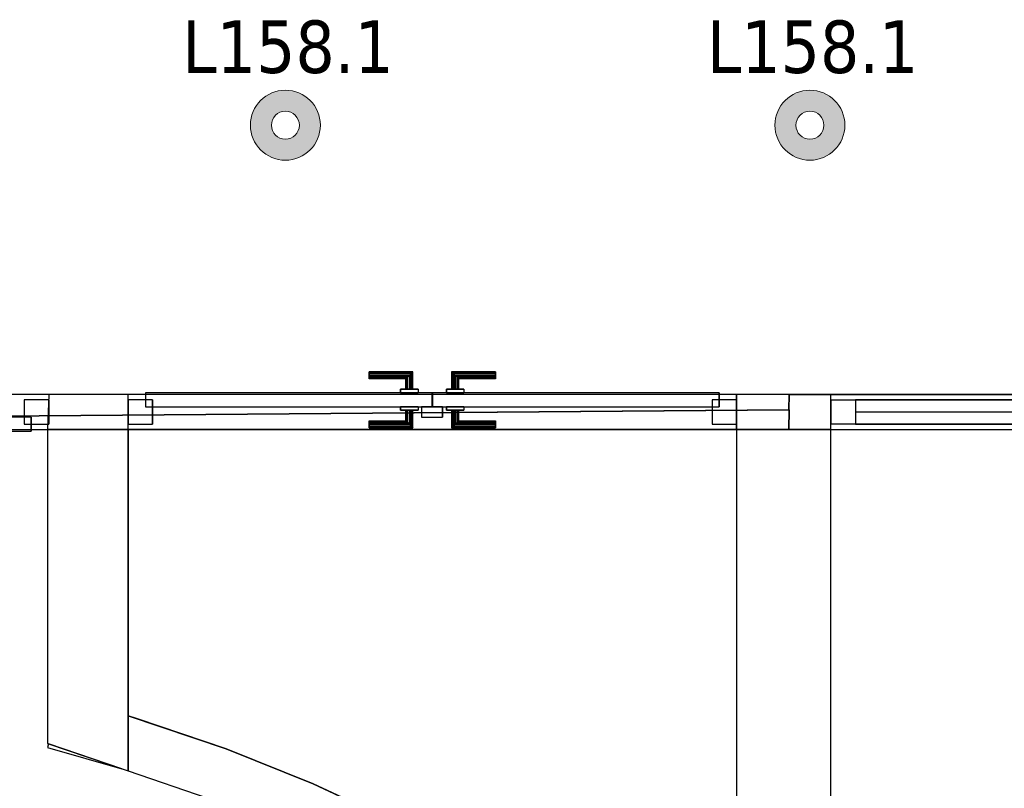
# Model space of a CAD drawing. Header units: metres. Extents: x 391.1 to 427.5, y 12.7 to 28.4.
# Tile 64 of 151: x 407.4 to 410.2, y 23.1 to 25.3. Entities that reach past the tile are written whole.
import ezdxf

# ---------------------------------------------------------------- set-up
doc = ezdxf.new("R2010")
doc.units = ezdxf.units.M
doc.layers.add('01_CARPINTERIA', color=5, linetype='Continuous', lineweight=25, true_color=0x0000ff)
doc.layers.add('01_SUELOS', color=7, linetype='Continuous', lineweight=25, true_color=0x007f00)
for name, color, linetype, lineweight in [('A-DETL-GENF-OTLN', 7, 'Continuous', 18), ('A-GENM-____-OTLN', 7, 'Continuous', 18), ('A-WALL-____-MCUT', 7, 'Continuous', 25), ('A-WALL-____-OTLN', 7, 'Continuous', 25), ('E-LITE-EQPM-IDEN', 7, 'Continuous', 30)]:
    doc.layers.add(name, color=color, linetype=linetype, lineweight=lineweight)
doc.styles.add('Tahoma_4', font='tahoma.ttf', dxfattribs={"height": 0.15})

# ---------------------------------------------------------------- blocks, each defined once
blk = doc.blocks.new('Family - LONDR55-XX_ZZ-ARQ-CAA-M3D-Londres55-154640-04_ENLLUMENAT_P1')
at = {"layer": '01_CARPINTERIA', "color": 161, "true_color": 0xaaaaff}
for p, q in [((0.6885, 0.1487), (0.6885, 0.15)), ((0.6885, 0.15), (0.6885, 0.1487)), ((0.8138, 0.15), (0.6885, 0.15)), ((0.6885, 0.145), (0.6885, 0.1487)), ((0.6885, 0.1487), (0.6885, 0.145)), ((0.8125, 0.1487), (0.6885, 0.1487)), ((0.8125, 0.1487), (0.6885, 0.1487)), ((0.6885, 0.14), (0.6885, 0.145)), ((0.6885, 0.145), (0.6885, 0.14)), ((0.8088, 0.145), (0.6885, 0.145)), ((0.8088, 0.145), (0.6885, 0.145)), ((0.8088, 0.145), (0.8038, 0.14)), ((0.8038, 0.14), (0.8088, 0.145)), ((0.8125, 0.1487), (0.8088, 0.145)), ((0.8088, 0.145), (0.8125, 0.1487)), ((0.8088, 0.1), (0.8088, 0.145)), ((0.8088, 0.1), (0.8088, 0.145)), ((0.8138, 0.15), (0.8125, 0.1487)), ((0.8125, 0.1487), (0.8138, 0.15)), ((0.8125, 0.1), (0.8125, 0.1487)), ((0.8125, 0.1), (0.8125, 0.1487)), ((0.8138, 0.1), (0.8138, 0.15)), ((0.9264, 0.1487), (0.9251, 0.15)), ((0.9251, 0.15), (0.9251, 0.1)), ((0.9251, 0.15), (0.9264, 0.1487)), ((1.0503, 0.15), (0.9251, 0.15)), ((0.9301, 0.145), (0.9264, 0.1487)), ((0.9264, 0.1487), (0.9264, 0.1)), ((0.9264, 0.1487), (0.9264, 0.1)), ((0.9264, 0.1487), (0.9301, 0.145)), ((1.0503, 0.1487), (0.9264, 0.1487)), ((1.0503, 0.1487), (0.9264, 0.1487)), ((0.9351, 0.14), (0.9301, 0.145)), ((0.9301, 0.145), (0.9301, 0.1)), ((0.9301, 0.145), (0.9301, 0.1)), ((0.9301, 0.145), (0.9351, 0.14)), ((1.0503, 0.145), (0.9301, 0.145)), ((1.0503, 0.145), (0.9301, 0.145)), ((1.0503, 0.1487), (1.0503, 0.15)), ((1.0503, 0.15), (1.0503, 0.1487)), ((1.0503, 0.145), (1.0503, 0.1487)), ((1.0503, 0.1487), (1.0503, 0.145)), ((1.0503, 0.145), (1.0503, 0.14)), ((1.0503, 0.14), (1.0503, 0.145)), ((0.6885, 0.135), (0.6885, 0.14)), ((0.6885, 0.14), (0.6885, 0.135)), ((0.6885, 0.14), (0.8038, 0.14)), ((0.8038, 0.14), (0.6885, 0.14)), ((0.6885, 0.135), (0.6885, 0.1313)), ((0.6885, 0.1313), (0.6885, 0.135)), ((0.7988, 0.135), (0.6885, 0.135)), ((0.7988, 0.135), (0.6885, 0.135)), ((0.6885, 0.1313), (0.6885, 0.13)), ((0.6885, 0.13), (0.6885, 0.1313)), ((0.7951, 0.1313), (0.6885, 0.1313)), ((0.7951, 0.1313), (0.6885, 0.1313)), ((0.7937, 0.13), (0.6885, 0.13)), ((0.7937, 0.13), (0.7951, 0.1313)), ((0.7951, 0.1313), (0.7937, 0.13)), ((0.7937, 0.1), (0.7937, 0.13)), ((0.7951, 0.1313), (0.7988, 0.135)), ((0.7988, 0.135), (0.7951, 0.1313)), ((0.7951, 0.1), (0.7951, 0.1313)), ((0.7951, 0.1), (0.7951, 0.1313)), ((0.7988, 0.135), (0.8038, 0.14)), ((0.8038, 0.14), (0.7988, 0.135)), ((0.7988, 0.1), (0.7988, 0.135)), ((0.7988, 0.1), (0.7988, 0.135)), ((0.8038, 0.14), (0.8038, 0.1)), ((0.8038, 0.1), (0.8038, 0.14)), ((0.9351, 0.1), (0.9351, 0.14)), ((0.9351, 0.14), (0.9351, 0.1)), ((0.9351, 0.14), (0.9401, 0.135)), ((0.9401, 0.135), (0.9351, 0.14)), ((0.9351, 0.14), (1.0503, 0.14)), ((1.0503, 0.14), (0.9351, 0.14)), ((0.9401, 0.135), (0.9401, 0.1)), ((0.9401, 0.135), (0.9438, 0.1313)), ((0.9438, 0.1313), (0.9401, 0.135)), ((0.9401, 0.135), (0.9401, 0.1)), ((1.0503, 0.135), (0.9401, 0.135)), ((1.0503, 0.135), (0.9401, 0.135)), ((0.9438, 0.1313), (0.9438, 0.1)), ((0.9438, 0.1313), (0.9451, 0.13)), ((0.9451, 0.13), (0.9438, 0.1313)), ((0.9438, 0.1313), (0.9438, 0.1)), ((1.0503, 0.1313), (0.9438, 0.1313)), ((1.0503, 0.1313), (0.9438, 0.1313)), ((0.9451, 0.13), (0.9451, 0.1)), ((1.0503, 0.13), (0.9451, 0.13)), ((1.0503, 0.14), (1.0503, 0.135)), ((1.0503, 0.135), (1.0503, 0.14)), ((1.0503, 0.135), (1.0503, 0.1313)), ((1.0503, 0.1313), (1.0503, 0.135)), ((1.0503, 0.1313), (1.0503, 0.13)), ((1.0503, 0.13), (1.0503, 0.1313)), ((0.8689, 0.09), (0.047, 0.09)), ((0.047, 0.09), (0.047, 0.05)), ((0.8689, 0.09), (0.047, 0.09)), ((0.047, 0.05), (0.047, 0.09)), ((0.8288, 0.1), (0.7787, 0.1)), ((0.7787, 0.1), (0.8288, 0.1)), ((0.7787, 0.09), (0.7787, 0.1)), ((0.7787, 0.09), (0.7787, 0.1)), ((0.8288, 0.09), (0.7787, 0.09)), ((0.7787, 0.09), (0.8288, 0.09)), ((0.7951, 0.1), (0.7937, 0.1)), ((0.7937, 0.1), (0.7951, 0.1)), ((0.7988, 0.1), (0.7951, 0.1)), ((0.7951, 0.1), (0.7988, 0.1)), ((0.8038, 0.1), (0.7988, 0.1)), ((0.7988, 0.1), (0.8038, 0.1)), ((0.8088, 0.1), (0.8038, 0.1)), ((0.8038, 0.1), (0.8088, 0.1)), ((0.8088, 0.1), (0.8125, 0.1)), ((0.8125, 0.1), (0.8088, 0.1)), ((0.8125, 0.1), (0.8138, 0.1)), ((0.8138, 0.1), (0.8125, 0.1)), ((0.8288, 0.09), (0.8288, 0.1)), ((0.8288, 0.1), (0.8288, 0.09)), ((0.8689, 0.05), (0.8689, 0.09)), ((0.8689, 0.05), (0.8689, 0.09)), ((1.2799, 0.09), (0.8699, 0.09)), ((0.8699, 0.09), (0.8699, 0.05)), ((1.2799, 0.09), (0.8699, 0.09)), ((0.8699, 0.05), (0.8699, 0.09)), ((0.9601, 0.1), (0.91, 0.1)), ((0.91, 0.1), (0.9601, 0.1)), ((0.91, 0.09), (0.91, 0.1)), ((0.91, 0.09), (0.91, 0.1)), ((0.9601, 0.09), (0.91, 0.09)), ((0.91, 0.09), (0.9601, 0.09)), ((0.9264, 0.1), (0.9251, 0.1)), ((0.9251, 0.1), (0.9264, 0.1)), ((0.9301, 0.1), (0.9264, 0.1)), ((0.9264, 0.1), (0.9301, 0.1)), ((0.9351, 0.1), (0.9301, 0.1)), ((0.9301, 0.1), (0.9351, 0.1)), ((0.9401, 0.1), (0.9351, 0.1)), ((0.9351, 0.1), (0.9401, 0.1)), ((0.9401, 0.1), (0.9438, 0.1)), ((0.9438, 0.1), (0.9401, 0.1)), ((0.9438, 0.1), (0.9451, 0.1)), ((0.9451, 0.1), (0.9438, 0.1)), ((0.9601, 0.09), (0.9601, 0.1)), ((0.9601, 0.1), (0.9601, 0.09)), ((1.2799, 0.05), (1.2799, 0.09)), ((1.2799, 0.05), (1.2799, 0.09)), ((0.0671, 0.07), (-0.0031, 0.07)), ((-0.0031, 0.07), (-0.0031, 0)), ((0.0671, 0.07), (-0.0031, 0.07)), ((-0.0031, 0), (-0.0031, 0.07)), ((0.0671, 0), (0.0671, 0.07)), ((0.0671, 0), (0.0671, 0.07)), ((1.33, 0.07), (1.2598, 0.07)), ((1.2598, 0.07), (1.2598, 0)), ((1.33, 0.07), (1.2598, 0.07)), ((1.2598, 0), (1.2598, 0.07)), ((1.33, 0), (1.33, 0.07)), ((1.33, 0), (1.33, 0.07)), ((0.047, 0.05), (0.8689, 0.05)), ((0.047, 0.05), (0.8689, 0.05)), ((0.7787, 0.05), (0.8288, 0.05)), ((0.8288, 0.05), (0.7787, 0.05)), ((0.7787, 0.04), (0.7787, 0.05)), ((0.7787, 0.04), (0.7787, 0.05)), ((0.7787, 0.04), (0.8288, 0.04)), ((0.8288, 0.04), (0.7787, 0.04)), ((0.7951, 0.04), (0.7937, 0.04)), ((0.7937, 0.04), (0.7951, 0.04)), ((0.7937, 0.01), (0.7937, 0.04)), ((0.7988, 0.04), (0.7951, 0.04)), ((0.7951, 0.04), (0.7988, 0.04)), ((0.7951, 0.0087), (0.7951, 0.04)), ((0.7951, 0.0087), (0.7951, 0.04)), ((0.7988, 0.04), (0.8038, 0.04)), ((0.8038, 0.04), (0.7988, 0.04)), ((0.7988, 0.005), (0.7988, 0.04)), ((0.7988, 0.005), (0.7988, 0.04)), ((0.8038, 0.04), (0.8088, 0.04)), ((0.8088, 0.04), (0.8038, 0.04)), ((0.8038, 0.04), (0.8038, 0)), ((0.8038, 0), (0.8038, 0.04)), ((0.8088, 0.04), (0.8125, 0.04)), ((0.8125, 0.04), (0.8088, 0.04)), ((0.8088, -0.005), (0.8088, 0.04)), ((0.8088, -0.005), (0.8088, 0.04)), ((0.8125, 0.04), (0.8138, 0.04)), ((0.8138, 0.04), (0.8125, 0.04)), ((0.8125, -0.0087), (0.8125, 0.04)), ((0.8125, -0.0087), (0.8125, 0.04)), ((0.8138, -0.01), (0.8138, 0.04)), ((0.8288, 0.04), (0.8288, 0.05)), ((0.8288, 0.05), (0.8288, 0.04)), ((0.9, 0.05), (0.8399, 0.05)), ((0.8399, 0.05), (0.8399, 0.02)), ((0.9, 0.05), (0.8399, 0.05)), ((0.8399, 0.02), (0.8399, 0.05)), ((0.8699, 0.05), (1.2799, 0.05)), ((0.8699, 0.05), (1.2799, 0.05)), ((0.9, 0.02), (0.9, 0.05)), ((0.9, 0.02), (0.9, 0.05)), ((0.91, 0.05), (0.9601, 0.05)), ((0.9601, 0.05), (0.91, 0.05)), ((0.91, 0.04), (0.91, 0.05)), ((0.91, 0.04), (0.91, 0.05)), ((0.91, 0.04), (0.9601, 0.04)), ((0.9601, 0.04), (0.91, 0.04)), ((0.9264, 0.04), (0.9251, 0.04)), ((0.9251, 0.04), (0.9264, 0.04)), ((0.9251, 0.04), (0.9251, -0.01)), ((0.9301, 0.04), (0.9264, 0.04)), ((0.9264, 0.04), (0.9301, 0.04)), ((0.9264, 0.04), (0.9264, -0.0087)), ((0.9264, 0.04), (0.9264, -0.0087)), ((0.9301, 0.04), (0.9351, 0.04)), ((0.9351, 0.04), (0.9301, 0.04)), ((0.9301, 0.04), (0.9301, -0.005)), ((0.9301, 0.04), (0.9301, -0.005)), ((0.9351, 0.04), (0.9401, 0.04)), ((0.9401, 0.04), (0.9351, 0.04)), ((0.9351, 0), (0.9351, 0.04)), ((0.9351, 0.04), (0.9351, 0)), ((0.9401, 0.04), (0.9438, 0.04)), ((0.9438, 0.04), (0.9401, 0.04)), ((0.9401, 0.04), (0.9401, 0.005)), ((0.9401, 0.04), (0.9401, 0.005)), ((0.9438, 0.04), (0.9451, 0.04)), ((0.9451, 0.04), (0.9438, 0.04)), ((0.9438, 0.04), (0.9438, 0.0087)), ((0.9438, 0.04), (0.9438, 0.0087)), ((0.9451, 0.04), (0.9451, 0.01)), ((0.9601, 0.04), (0.9601, 0.05)), ((0.9601, 0.05), (0.9601, 0.04)), ((-0.0031, 0), (0.0671, 0)), ((-0.0031, 0), (0.0671, 0)), ((0.6885, 0.0087), (0.6885, 0.01)), ((0.6885, 0.01), (0.6885, 0.0087)), ((0.6885, 0.01), (0.7937, 0.01)), ((0.6885, 0.005), (0.6885, 0.0087)), ((0.6885, 0.0087), (0.6885, 0.005)), ((0.6885, 0.0087), (0.7951, 0.0087)), ((0.6885, 0.0087), (0.7951, 0.0087)), ((0.6885, 0), (0.6885, 0.005)), ((0.6885, 0.005), (0.6885, 0)), ((0.6885, 0.005), (0.7988, 0.005)), ((0.6885, 0.005), (0.7988, 0.005)), ((0.6885, -0.005), (0.6885, 0)), ((0.6885, 0), (0.6885, -0.005)), ((0.8038, 0), (0.6885, 0)), ((0.6885, 0), (0.8038, 0)), ((0.7951, 0.0087), (0.7937, 0.01)), ((0.7937, 0.01), (0.7951, 0.0087)), ((0.7988, 0.005), (0.7951, 0.0087)), ((0.7951, 0.0087), (0.7988, 0.005)), ((0.8038, 0), (0.7988, 0.005)), ((0.7988, 0.005), (0.8038, 0)), ((0.8038, 0), (0.8088, -0.005)), ((0.8088, -0.005), (0.8038, 0)), ((0.8399, 0.02), (0.9, 0.02)), ((0.8399, 0.02), (0.9, 0.02)), ((0.9301, -0.005), (0.9351, 0)), ((0.9351, 0), (0.9301, -0.005)), ((0.9401, 0.005), (0.9351, 0)), ((0.9351, 0), (0.9401, 0.005)), ((1.0503, 0), (0.9351, 0)), ((0.9351, 0), (1.0503, 0)), ((0.9438, 0.0087), (0.9401, 0.005)), ((0.9401, 0.005), (0.9438, 0.0087)), ((0.9401, 0.005), (1.0503, 0.005)), ((0.9401, 0.005), (1.0503, 0.005)), ((0.9451, 0.01), (0.9438, 0.0087)), ((0.9438, 0.0087), (0.9451, 0.01)), ((0.9438, 0.0087), (1.0503, 0.0087)), ((0.9438, 0.0087), (1.0503, 0.0087)), ((0.9451, 0.01), (1.0503, 0.01)), ((1.0503, 0.0087), (1.0503, 0.01)), ((1.0503, 0.01), (1.0503, 0.0087)), ((1.0503, 0.005), (1.0503, 0.0087)), ((1.0503, 0.0087), (1.0503, 0.005)), ((1.0503, 0.005), (1.0503, 0)), ((1.0503, 0), (1.0503, 0.005)), ((1.0503, 0), (1.0503, -0.005)), ((1.0503, -0.005), (1.0503, 0)), ((1.2598, 0), (1.33, 0)), ((1.2598, 0), (1.33, 0)), ((0.6885, -0.005), (0.6885, -0.0087)), ((0.6885, -0.0087), (0.6885, -0.005)), ((0.6885, -0.005), (0.8088, -0.005)), ((0.6885, -0.005), (0.8088, -0.005)), ((0.6885, -0.0087), (0.6885, -0.01)), ((0.6885, -0.01), (0.6885, -0.0087)), ((0.6885, -0.0087), (0.8125, -0.0087)), ((0.6885, -0.0087), (0.8125, -0.0087)), ((0.6885, -0.01), (0.8138, -0.01)), ((0.8088, -0.005), (0.8125, -0.0087)), ((0.8125, -0.0087), (0.8088, -0.005)), ((0.8125, -0.0087), (0.8138, -0.01)), ((0.8138, -0.01), (0.8125, -0.0087)), ((0.9251, -0.01), (0.9264, -0.0087)), ((0.9264, -0.0087), (0.9251, -0.01)), ((0.9251, -0.01), (1.0503, -0.01)), ((0.9264, -0.0087), (0.9301, -0.005)), ((0.9301, -0.005), (0.9264, -0.0087)), ((0.9264, -0.0087), (1.0503, -0.0087)), ((0.9264, -0.0087), (1.0503, -0.0087)), ((0.9301, -0.005), (1.0503, -0.005)), ((0.9301, -0.005), (1.0503, -0.005)), ((1.0503, -0.005), (1.0503, -0.0087)), ((1.0503, -0.0087), (1.0503, -0.005)), ((1.0503, -0.0087), (1.0503, -0.01)), ((1.0503, -0.01), (1.0503, -0.0087))]:
    blk.add_line(p, q, dxfattribs=at)
blk = doc.blocks.new('Family - Porta P1-154641-04_ENLLUMENAT_P1')
blk.add_blockref('Family - LONDR55-XX_ZZ-ARQ-CAA-M3D-Londres55-154640-04_ENLLUMENAT_P1', (0, 0))
blk = doc.blocks.new('Family - Envans P1-154643-04_ENLLUMENAT_P1')
at = {"layer": 'A-WALL-____-MCUT', "color": 253, "true_color": 0xaaaaaa}
for p, q in [((1.5254, 4.8792), (1.498, 4.887)), ((1.498, 4.887), (1.498, 4.7301)), ((1.7786, 4.7927), (1.5254, 4.8792)), ((1.271, 4.8076), (1.268, 4.7964)), ((1.268, 4.7964), (1.4806, 4.736)), ((1.4806, 4.736), (1.271, 4.8076)), ((2.027, 4.6931), (1.7786, 4.7927)), ((1.498, 4.7301), (1.7264, 4.652)), ((2.2699, 4.5805), (2.027, 4.6931)), ((1.7264, 4.652), (1.9675, 4.5553)), ((2.5065, 4.4555), (2.2699, 4.5805)), ((1.9675, 4.5553), (2.2032, 4.4461)), ((2.7362, 4.3182), (2.5065, 4.4555)), ((2.2032, 4.4461), (2.4329, 4.3247)), ((2.4329, 4.3247), (2.6559, 4.1914)), ((2.9585, 4.1691), (2.7362, 4.3182)), ((2.6559, 4.1914), (2.8716, 4.0467)), ((3.1726, 4.0085), (2.9585, 4.1691)), ((2.8716, 4.0467), (3.0795, 3.8909)), ((3.238, 3.9539), (3.1726, 4.0085)), ((3.238, 3.7585), (3.238, 3.9539)), ((3.0795, 3.8909), (3.238, 3.7585)), ((3.2403, 3.7566), (3.2789, 3.7244)), ((3.388, 3.7566), (3.2403, 3.7566)), ((3.388, 3.6231), (3.388, 3.7566)), ((3.2789, 3.7244), (3.388, 3.6231))]:
    blk.add_line(p, q, dxfattribs=at)
at = {"layer": 'A-WALL-____-OTLN', "color": 253, "true_color": 0xaaaaaa}
for p, q in [((1.498, 4.887), (1.498, 4.7301)), ((1.5254, 4.8792), (1.498, 4.887)), ((1.7786, 4.7927), (1.5254, 4.8792)), ((1.271, 4.8076), (1.268, 4.7964)), ((1.268, 4.7964), (1.4806, 4.736)), ((1.4806, 4.736), (1.271, 4.8076)), ((2.027, 4.6931), (1.7786, 4.7927)), ((1.498, 4.7301), (1.7264, 4.652)), ((2.2699, 4.5805), (2.027, 4.6931)), ((1.7264, 4.652), (1.9675, 4.5553)), ((2.5065, 4.4555), (2.2699, 4.5805)), ((1.9675, 4.5553), (2.2032, 4.4461)), ((2.7362, 4.3182), (2.5065, 4.4555)), ((2.2032, 4.4461), (2.4329, 4.3247)), ((2.4329, 4.3247), (2.6559, 4.1914)), ((2.9585, 4.1691), (2.7362, 4.3182)), ((2.6559, 4.1914), (2.8716, 4.0467)), ((3.1726, 4.0085), (2.9585, 4.1691)), ((2.8716, 4.0467), (3.0795, 3.8909)), ((3.238, 3.9539), (3.1726, 4.0085)), ((3.238, 3.7585), (3.238, 3.9539)), ((3.0795, 3.8909), (3.238, 3.7585)), ((3.2403, 3.7566), (3.2789, 3.7244)), ((3.388, 3.7566), (3.2403, 3.7566)), ((3.388, 3.6231), (3.388, 3.7566)), ((3.2789, 3.7244), (3.388, 3.6231))]:
    blk.add_line(p, q, dxfattribs=at)
blk = doc.blocks.new('Family - LONDR55-XX_ZZ-ARQ-CAA-M3D-Londres55-154672-04_ENLLUMENAT_P1')
at = {"layer": '01_CARPINTERIA', "color": 161, "true_color": 0xaaaaff}
for p, q in [((0.6895, 0.1487), (0.6895, 0.15)), ((0.6895, 0.15), (0.6895, 0.1487)), ((0.8145, 0.15), (0.6895, 0.15)), ((0.6895, 0.145), (0.6895, 0.1487)), ((0.6895, 0.1487), (0.6895, 0.145)), ((0.8132, 0.1487), (0.6895, 0.1487)), ((0.8132, 0.1487), (0.6895, 0.1487)), ((0.6895, 0.14), (0.6895, 0.145)), ((0.6895, 0.145), (0.6895, 0.14)), ((0.8095, 0.145), (0.6895, 0.145)), ((0.8095, 0.145), (0.6895, 0.145)), ((0.8095, 0.145), (0.8045, 0.14)), ((0.8045, 0.14), (0.8095, 0.145)), ((0.8132, 0.1487), (0.8095, 0.145)), ((0.8095, 0.145), (0.8132, 0.1487)), ((0.8095, 0.1), (0.8095, 0.145)), ((0.8095, 0.1), (0.8095, 0.145)), ((0.8145, 0.15), (0.8132, 0.1487)), ((0.8132, 0.1487), (0.8145, 0.15)), ((0.8132, 0.1), (0.8132, 0.1487)), ((0.8132, 0.1), (0.8132, 0.1487)), ((0.8145, 0.1), (0.8145, 0.15)), ((0.9268, 0.1487), (0.9255, 0.15)), ((0.9255, 0.15), (0.9255, 0.1)), ((0.9255, 0.15), (0.9268, 0.1487)), ((1.0505, 0.15), (0.9255, 0.15)), ((0.9305, 0.145), (0.9268, 0.1487)), ((0.9268, 0.1487), (0.9268, 0.1)), ((0.9268, 0.1487), (0.9268, 0.1)), ((0.9268, 0.1487), (0.9305, 0.145)), ((1.0505, 0.1487), (0.9268, 0.1487)), ((1.0505, 0.1487), (0.9268, 0.1487)), ((0.9355, 0.14), (0.9305, 0.145)), ((0.9305, 0.145), (0.9305, 0.1)), ((0.9305, 0.145), (0.9305, 0.1)), ((0.9305, 0.145), (0.9355, 0.14)), ((1.0505, 0.145), (0.9305, 0.145)), ((1.0505, 0.145), (0.9305, 0.145)), ((1.0505, 0.1487), (1.0505, 0.15)), ((1.0505, 0.15), (1.0505, 0.1487)), ((1.0505, 0.145), (1.0505, 0.1487)), ((1.0505, 0.1487), (1.0505, 0.145)), ((1.0505, 0.145), (1.0505, 0.14)), ((1.0505, 0.14), (1.0505, 0.145)), ((0.6895, 0.135), (0.6895, 0.14)), ((0.6895, 0.14), (0.6895, 0.135)), ((0.6895, 0.14), (0.8045, 0.14)), ((0.8045, 0.14), (0.6895, 0.14)), ((0.6895, 0.135), (0.6895, 0.1313)), ((0.6895, 0.1313), (0.6895, 0.135)), ((0.7995, 0.135), (0.6895, 0.135)), ((0.7995, 0.135), (0.6895, 0.135)), ((0.6895, 0.1313), (0.6895, 0.13)), ((0.6895, 0.13), (0.6895, 0.1313)), ((0.7958, 0.1313), (0.6895, 0.1313)), ((0.7958, 0.1313), (0.6895, 0.1313)), ((0.7945, 0.13), (0.6895, 0.13)), ((0.7945, 0.13), (0.7958, 0.1313)), ((0.7958, 0.1313), (0.7945, 0.13)), ((0.7945, 0.1), (0.7945, 0.13)), ((0.7958, 0.1313), (0.7995, 0.135)), ((0.7995, 0.135), (0.7958, 0.1313)), ((0.7958, 0.1), (0.7958, 0.1313)), ((0.7958, 0.1), (0.7958, 0.1313)), ((0.7995, 0.135), (0.8045, 0.14)), ((0.8045, 0.14), (0.7995, 0.135)), ((0.7995, 0.1), (0.7995, 0.135)), ((0.7995, 0.1), (0.7995, 0.135)), ((0.8045, 0.14), (0.8045, 0.1)), ((0.8045, 0.1), (0.8045, 0.14)), ((0.9355, 0.1), (0.9355, 0.14)), ((0.9355, 0.14), (0.9355, 0.1)), ((0.9355, 0.14), (0.9405, 0.135)), ((0.9405, 0.135), (0.9355, 0.14)), ((0.9355, 0.14), (1.0505, 0.14)), ((1.0505, 0.14), (0.9355, 0.14)), ((0.9405, 0.135), (0.9405, 0.1)), ((0.9405, 0.135), (0.9442, 0.1313)), ((0.9442, 0.1313), (0.9405, 0.135)), ((0.9405, 0.135), (0.9405, 0.1)), ((1.0505, 0.135), (0.9405, 0.135)), ((1.0505, 0.135), (0.9405, 0.135)), ((0.9442, 0.1313), (0.9442, 0.1)), ((0.9442, 0.1313), (0.9455, 0.13)), ((0.9455, 0.13), (0.9442, 0.1313)), ((0.9442, 0.1313), (0.9442, 0.1)), ((1.0505, 0.1313), (0.9442, 0.1313)), ((1.0505, 0.1313), (0.9442, 0.1313)), ((0.9455, 0.13), (0.9455, 0.1)), ((1.0505, 0.13), (0.9455, 0.13)), ((1.0505, 0.14), (1.0505, 0.135)), ((1.0505, 0.135), (1.0505, 0.14)), ((1.0505, 0.135), (1.0505, 0.1313)), ((1.0505, 0.1313), (1.0505, 0.135)), ((1.0505, 0.1313), (1.0505, 0.13)), ((1.0505, 0.13), (1.0505, 0.1313)), ((0.8695, 0.09), (0.05, 0.09)), ((0.05, 0.09), (0.05, 0.05)), ((0.8695, 0.09), (0.05, 0.09)), ((0.05, 0.09), (0.05, 0.05)), ((0.8295, 0.1), (0.7795, 0.1)), ((0.7795, 0.1), (0.8295, 0.1)), ((0.7795, 0.1), (0.7795, 0.09)), ((0.7795, 0.09), (0.7795, 0.1)), ((0.8295, 0.09), (0.7795, 0.09)), ((0.7795, 0.09), (0.8295, 0.09)), ((0.7958, 0.1), (0.7945, 0.1)), ((0.7945, 0.1), (0.7958, 0.1)), ((0.7995, 0.1), (0.7958, 0.1)), ((0.7958, 0.1), (0.7995, 0.1)), ((0.8045, 0.1), (0.7995, 0.1)), ((0.7995, 0.1), (0.8045, 0.1)), ((0.8095, 0.1), (0.8045, 0.1)), ((0.8045, 0.1), (0.8095, 0.1)), ((0.8095, 0.1), (0.8132, 0.1)), ((0.8132, 0.1), (0.8095, 0.1)), ((0.8132, 0.1), (0.8145, 0.1)), ((0.8145, 0.1), (0.8132, 0.1)), ((0.8295, 0.1), (0.8295, 0.09)), ((0.8295, 0.1), (0.8295, 0.09)), ((0.8695, 0.05), (0.8695, 0.09)), ((0.8695, 0.09), (0.8695, 0.05)), ((1.69, 0.09), (0.8705, 0.09)), ((0.8705, 0.09), (0.8705, 0.05)), ((1.69, 0.09), (0.8705, 0.09)), ((0.8705, 0.09), (0.8705, 0.05)), ((0.9605, 0.1), (0.9105, 0.1)), ((0.9105, 0.1), (0.9605, 0.1)), ((0.9105, 0.1), (0.9105, 0.09)), ((0.9105, 0.09), (0.9105, 0.1)), ((0.9605, 0.09), (0.9105, 0.09)), ((0.9105, 0.09), (0.9605, 0.09)), ((0.9268, 0.1), (0.9255, 0.1)), ((0.9255, 0.1), (0.9268, 0.1)), ((0.9305, 0.1), (0.9268, 0.1)), ((0.9268, 0.1), (0.9305, 0.1)), ((0.9355, 0.1), (0.9305, 0.1)), ((0.9305, 0.1), (0.9355, 0.1)), ((0.9405, 0.1), (0.9355, 0.1)), ((0.9355, 0.1), (0.9405, 0.1)), ((0.9405, 0.1), (0.9442, 0.1)), ((0.9442, 0.1), (0.9405, 0.1)), ((0.9442, 0.1), (0.9455, 0.1)), ((0.9455, 0.1), (0.9442, 0.1)), ((0.9605, 0.1), (0.9605, 0.09)), ((0.9605, 0.1), (0.9605, 0.09)), ((1.69, 0.05), (1.69, 0.09)), ((1.69, 0.09), (1.69, 0.05)), ((0.07, 0.07), (0, 0.07)), ((0, 0.07), (0, 0)), ((0.07, 0.07), (0, 0.07)), ((0, 0.07), (0, 0)), ((0.07, 0), (0.07, 0.07)), ((0.07, 0.07), (0.07, 0)), ((1.74, 0.07), (1.67, 0.07)), ((1.67, 0.07), (1.67, 0)), ((1.74, 0.07), (1.67, 0.07)), ((1.67, 0.07), (1.67, 0)), ((1.74, 0), (1.74, 0.07)), ((1.74, 0.07), (1.74, 0)), ((0.05, 0.05), (0.8695, 0.05)), ((0.05, 0.05), (0.8695, 0.05)), ((0.7795, 0.05), (0.8295, 0.05)), ((0.8295, 0.05), (0.7795, 0.05)), ((0.7795, 0.05), (0.7795, 0.04)), ((0.7795, 0.04), (0.7795, 0.05)), ((0.7795, 0.04), (0.8295, 0.04)), ((0.8295, 0.04), (0.7795, 0.04)), ((0.7958, 0.04), (0.7945, 0.04)), ((0.7945, 0.04), (0.7958, 0.04)), ((0.7945, 0.01), (0.7945, 0.04)), ((0.7995, 0.04), (0.7958, 0.04)), ((0.7958, 0.04), (0.7995, 0.04)), ((0.7958, 0.0087), (0.7958, 0.04)), ((0.7958, 0.0087), (0.7958, 0.04)), ((0.7995, 0.04), (0.8045, 0.04)), ((0.8045, 0.04), (0.7995, 0.04)), ((0.7995, 0.005), (0.7995, 0.04)), ((0.7995, 0.005), (0.7995, 0.04)), ((0.8045, 0.04), (0.8095, 0.04)), ((0.8095, 0.04), (0.8045, 0.04)), ((0.8045, 0.04), (0.8045, 0)), ((0.8045, 0), (0.8045, 0.04)), ((0.8095, 0.04), (0.8132, 0.04)), ((0.8132, 0.04), (0.8095, 0.04)), ((0.8095, -0.005), (0.8095, 0.04)), ((0.8095, -0.005), (0.8095, 0.04)), ((0.8132, 0.04), (0.8145, 0.04)), ((0.8145, 0.04), (0.8132, 0.04)), ((0.8132, -0.0087), (0.8132, 0.04)), ((0.8132, -0.0087), (0.8132, 0.04)), ((0.8145, -0.01), (0.8145, 0.04)), ((0.8295, 0.05), (0.8295, 0.04)), ((0.8295, 0.05), (0.8295, 0.04)), ((0.8995, 0.05), (0.8395, 0.05)), ((0.8395, 0.05), (0.8395, 0.02)), ((0.8995, 0.05), (0.8395, 0.05)), ((0.8395, 0.05), (0.8395, 0.02)), ((0.8705, 0.05), (1.69, 0.05)), ((0.8705, 0.05), (1.69, 0.05)), ((0.8995, 0.02), (0.8995, 0.05)), ((0.8995, 0.05), (0.8995, 0.02)), ((0.9105, 0.05), (0.9605, 0.05)), ((0.9605, 0.05), (0.9105, 0.05)), ((0.9105, 0.05), (0.9105, 0.04)), ((0.9105, 0.04), (0.9105, 0.05)), ((0.9105, 0.04), (0.9605, 0.04)), ((0.9605, 0.04), (0.9105, 0.04)), ((0.9268, 0.04), (0.9255, 0.04)), ((0.9255, 0.04), (0.9268, 0.04)), ((0.9255, 0.04), (0.9255, -0.01)), ((0.9305, 0.04), (0.9268, 0.04)), ((0.9268, 0.04), (0.9305, 0.04)), ((0.9268, 0.04), (0.9268, -0.0087)), ((0.9268, 0.04), (0.9268, -0.0087)), ((0.9305, 0.04), (0.9355, 0.04)), ((0.9355, 0.04), (0.9305, 0.04)), ((0.9305, 0.04), (0.9305, -0.005)), ((0.9305, 0.04), (0.9305, -0.005)), ((0.9355, 0.04), (0.9405, 0.04)), ((0.9405, 0.04), (0.9355, 0.04)), ((0.9355, 0), (0.9355, 0.04)), ((0.9355, 0.04), (0.9355, 0)), ((0.9405, 0.04), (0.9442, 0.04)), ((0.9442, 0.04), (0.9405, 0.04)), ((0.9405, 0.04), (0.9405, 0.005)), ((0.9405, 0.04), (0.9405, 0.005)), ((0.9442, 0.04), (0.9455, 0.04)), ((0.9455, 0.04), (0.9442, 0.04)), ((0.9442, 0.04), (0.9442, 0.0087)), ((0.9442, 0.04), (0.9442, 0.0087)), ((0.9455, 0.04), (0.9455, 0.01)), ((0.9605, 0.05), (0.9605, 0.04)), ((0.9605, 0.05), (0.9605, 0.04)), ((0, 0), (0.07, 0)), ((0, 0), (0.07, 0)), ((0.6895, 0.0087), (0.6895, 0.01)), ((0.6895, 0.01), (0.6895, 0.0087)), ((0.6895, 0.01), (0.7945, 0.01)), ((0.6895, 0.005), (0.6895, 0.0087)), ((0.6895, 0.0087), (0.6895, 0.005)), ((0.6895, 0.0087), (0.7958, 0.0087)), ((0.6895, 0.0087), (0.7958, 0.0087)), ((0.6895, 0), (0.6895, 0.005)), ((0.6895, 0.005), (0.6895, 0)), ((0.6895, 0.005), (0.7995, 0.005)), ((0.6895, 0.005), (0.7995, 0.005)), ((0.6895, -0.005), (0.6895, 0)), ((0.6895, 0), (0.6895, -0.005)), ((0.8045, 0), (0.6895, 0)), ((0.6895, 0), (0.8045, 0)), ((0.7958, 0.0087), (0.7945, 0.01)), ((0.7945, 0.01), (0.7958, 0.0087)), ((0.7995, 0.005), (0.7958, 0.0087)), ((0.7958, 0.0087), (0.7995, 0.005)), ((0.8045, 0), (0.7995, 0.005)), ((0.7995, 0.005), (0.8045, 0)), ((0.8045, 0), (0.8095, -0.005)), ((0.8395, 0.02), (0.8995, 0.02)), ((0.8395, 0.02), (0.8995, 0.02)), ((0.9405, 0.005), (0.9355, 0)), ((0.9355, 0), (0.9405, 0.005)), ((1.0505, 0), (0.9355, 0)), ((0.9355, 0), (1.0505, 0)), ((0.9442, 0.0087), (0.9405, 0.005)), ((0.9405, 0.005), (0.9442, 0.0087)), ((0.9405, 0.005), (1.0505, 0.005)), ((0.9405, 0.005), (1.0505, 0.005)), ((0.9455, 0.01), (0.9442, 0.0087)), ((0.9442, 0.0087), (0.9455, 0.01)), ((0.9442, 0.0087), (1.0505, 0.0087)), ((0.9442, 0.0087), (1.0505, 0.0087)), ((0.9455, 0.01), (1.0505, 0.01)), ((1.0505, 0.0087), (1.0505, 0.01)), ((1.0505, 0.01), (1.0505, 0.0087)), ((1.0505, 0.005), (1.0505, 0.0087)), ((1.0505, 0.0087), (1.0505, 0.005)), ((1.0505, 0.005), (1.0505, 0)), ((1.0505, 0), (1.0505, 0.005)), ((1.0505, 0), (1.0505, -0.005)), ((1.0505, -0.005), (1.0505, 0)), ((1.67, 0), (1.74, 0)), ((1.67, 0), (1.74, 0)), ((0.6895, -0.005), (0.6895, -0.0087)), ((0.6895, -0.0087), (0.6895, -0.005)), ((0.6895, -0.005), (0.8095, -0.005)), ((0.6895, -0.005), (0.8095, -0.005)), ((0.6895, -0.0087), (0.6895, -0.01)), ((0.6895, -0.01), (0.6895, -0.0087)), ((0.6895, -0.0087), (0.8132, -0.0087)), ((0.6895, -0.0087), (0.8132, -0.0087)), ((0.6895, -0.01), (0.8145, -0.01)), ((0.8095, -0.005), (0.8045, 0)), ((0.8095, -0.005), (0.8132, -0.0087)), ((0.8132, -0.0087), (0.8095, -0.005)), ((0.8132, -0.0087), (0.8145, -0.01)), ((0.8145, -0.01), (0.8132, -0.0087)), ((0.9255, -0.01), (0.9268, -0.0087)), ((0.9268, -0.0087), (0.9255, -0.01)), ((0.9255, -0.01), (1.0505, -0.01)), ((0.9268, -0.0087), (0.9305, -0.005)), ((0.9305, -0.005), (0.9268, -0.0087)), ((0.9268, -0.0087), (1.0505, -0.0087)), ((0.9268, -0.0087), (1.0505, -0.0087)), ((0.9305, -0.005), (0.9355, 0)), ((0.9355, 0), (0.9305, -0.005)), ((0.9305, -0.005), (1.0505, -0.005)), ((0.9305, -0.005), (1.0505, -0.005)), ((1.0505, -0.005), (1.0505, -0.0087)), ((1.0505, -0.0087), (1.0505, -0.005)), ((1.0505, -0.0087), (1.0505, -0.01)), ((1.0505, -0.01), (1.0505, -0.0087))]:
    blk.add_line(p, q, dxfattribs=at)
blk = doc.blocks.new('Family - Porta P1-154673-04_ENLLUMENAT_P1')
blk.add_blockref('Family - LONDR55-XX_ZZ-ARQ-CAA-M3D-Londres55-154672-04_ENLLUMENAT_P1', (0, 0))
blk = doc.blocks.new('Family - LONDR55-XX_ZZ-ARQ-CAA-M3D-Londres55-154893-04_ENLLUMENAT_P1')
at = {"layer": '01_SUELOS', "color": 9, "true_color": 0xaad4aa}
for p, q in [((5.1905, 0.041), (5.1907, 0.0851)), ((5.1907, 0.0851), (5.1905, 0.041)), ((5.1907, 0.0851), (5.9904, 0.085)), ((5.9904, 0.085), (5.1907, 0.0851)), ((0, 0), (5.1905, 0.041)), ((5.1905, 0.041), (0, 0))]:
    blk.add_line(p, q, dxfattribs=at)
blk = doc.blocks.new('Forma directa - LONDR55-XX_ZZ-ARQ-CAA-M3D-Londres55-154931-04_ENLLUMENAT_P1')
at = {"layer": '01_CARPINTERIA', "color": 161, "true_color": 0xaaaaff}
for p, q in [((0.07, 0.07), (0, 0.07)), ((0, 0.07), (0, 0)), ((0.07, 0.07), (0, 0.07)), ((0, 0.07), (0, 0)), ((0.07, 0.07), (0.56, 0.07)), ((0.56, 0.07), (0.07, 0.07)), ((0.07, 0.07), (0.07, 0)), ((0.07, 0), (0.07, 0.07)), ((0.07, 0), (0.07, 0.07)), ((0.07, 0.07), (0.07, 0)), ((0.63, 0.07), (0.56, 0.07)), ((0.56, 0.07), (0.56, 0)), ((0.63, 0.07), (0.56, 0.07)), ((0.56, 0.07), (0.56, 0)), ((0.56, 0.07), (0.56, 0)), ((0.56, 0.07), (0.56, 0)), ((0.63, 0), (0.63, 0.07)), ((0.63, 0.07), (0.63, 0)), ((0.56, 0.035), (0.07, 0.035)), ((0.56, 0.035), (0.07, 0.035)), ((0, 0), (0.07, 0)), ((0, 0), (0.07, 0)), ((0.07, 0), (0.56, 0)), ((0.56, 0), (0.07, 0)), ((0.56, 0), (0.63, 0)), ((0.56, 0), (0.63, 0))]:
    blk.add_line(p, q, dxfattribs=at)
blk = doc.blocks.new('Forma directa - Porta P1-154932-04_ENLLUMENAT_P1')
at = {"extrusion": (0, 0, -1), "zscale": -1, "rotation": 180}
blk.add_blockref('Forma directa - LONDR55-XX_ZZ-ARQ-CAA-M3D-Londres55-154931-04_ENLLUMENAT_P1', (0, 0), dxfattribs=at)
blk = doc.blocks.new('Family - Envans P1-154984-04_ENLLUMENAT_P1')
at = {"layer": 'A-WALL-____-MCUT', "color": 253, "true_color": 0xaaaaaa}
for p, q in [((0.0786, 0.23), (0, 0)), ((0.9763, 0.23), (0.0786, 0.23)), ((0.9763, 0), (0.9763, 0.23)), ((0, 0), (0.9763, 0))]:
    blk.add_line(p, q, dxfattribs=at)
at = {"layer": 'A-WALL-____-OTLN', "color": 253, "true_color": 0xaaaaaa}
for p, q in [((0.0786, 0.23), (0, 0)), ((0.9763, 0.23), (0.0786, 0.23)), ((0.9763, 0), (0.9763, 0.23)), ((0, 0), (0.9763, 0))]:
    blk.add_line(p, q, dxfattribs=at)
at = {"layer": 'A-WALL-____-OTLN', "color": 253, "lineweight": 18, "true_color": 0xaaaaaa}
blk.add_line((0, 0), (0.9763, 0), dxfattribs=at)
blk = doc.blocks.new('Family - LONDR55-XX_ZZ-ARQ-CAA-M3D-Londres55-155045-04_ENLLUMENAT_P1')
at = {"layer": '01_SUELOS', "color": 9, "true_color": 0xaad4aa}
for p, q in [((11.33, 11.0949), (6.1394, 11.0538)), ((6.1394, 11.0538), (11.33, 11.0949)), ((11.3298, 11.0388), (11.33, 11.0949)), ((11.33, 11.0949), (11.3298, 11.0388)), ((9.4398, 11.0388), (11.3298, 11.0388)), ((11.3298, 11.0388), (9.4398, 11.0388)), ((9.4398, 10.2195), (9.4398, 11.0388)), ((9.4398, 11.0388), (9.4398, 10.2195)), ((9.7204, 10.1252), (9.4398, 10.2195)), ((9.4398, 10.2195), (9.7204, 10.1252)), ((9.9688, 10.0255), (9.7204, 10.1252)), ((9.7204, 10.1252), (9.9688, 10.0255)), ((10.2116, 9.913), (9.9688, 10.0255)), ((9.9688, 10.0255), (10.2116, 9.913))]:
    blk.add_line(p, q, dxfattribs=at)
blk = doc.blocks.new('Family - Envans P1-155168-04_ENLLUMENAT_P1')
at = {"layer": 'A-WALL-____-MCUT', "color": 253, "true_color": 0xaaaaaa}
for p, q in [((1.9498, 0.27), (0, 0.27)), ((0, 0.27), (0, 0)), ((1.9498, 0), (1.9498, 0.27)), ((0, 0), (1.9498, 0))]:
    blk.add_line(p, q, dxfattribs=at)
at = {"layer": 'A-WALL-____-OTLN', "color": 253, "true_color": 0xaaaaaa}
for p, q in [((1.9498, 0.27), (0, 0.27)), ((0, 0.27), (0, 0)), ((1.9498, 0), (1.9498, 0.27)), ((0, 0), (1.9498, 0))]:
    blk.add_line(p, q, dxfattribs=at)
at = {"layer": 'A-WALL-____-OTLN', "color": 253, "lineweight": 18, "true_color": 0xaaaaaa}
blk.add_line((0, 0), (1.9498, 0), dxfattribs=at)
blk = doc.blocks.new('Family - Envans P1-155191-04_ENLLUMENAT_P1')
at = {"layer": 'A-WALL-____-MCUT', "color": 253, "true_color": 0xaaaaaa}
for p, q in [((0.95, 0.1), (0.68, 0.1)), ((0.68, 0.1), (0.68, 0)), ((0.95, 0), (0.95, 0.1)), ((2.69, 0.1), (2.69, 0)), ((2.92, 0.1), (2.69, 0.1)), ((2.9169, 0), (2.92, 0.1)), ((0.68, 0), (0.95, 0)), ((2.69, 0), (2.9169, 0))]:
    blk.add_line(p, q, dxfattribs=at)
at = {"layer": 'A-WALL-____-OTLN', "color": 253, "true_color": 0xaaaaaa}
for p, q in [((4.25, 0.1), (0, 0.1)), ((0.68, 0.1), (0.05, 0.1)), ((0.68, 0.1), (0.68, 0)), ((2.69, 0.1), (0.95, 0.1)), ((0.95, 0.1), (0.95, 0)), ((2.69, 0.1), (2.69, 0)), ((2.9169, 0), (2.92, 0.1)), ((4.25, 0.1), (2.92, 0.1)), ((0, 0), (5.99, 0)), ((0.05, 0), (0.68, 0)), ((0.95, 0), (2.69, 0)), ((2.9169, 0), (4.25, 0))]:
    blk.add_line(p, q, dxfattribs=at)
at = {"layer": 'A-WALL-____-OTLN', "color": 253, "lineweight": 18, "true_color": 0xaaaaaa}
blk.add_line((0, 0), (5.99, 0), dxfattribs=at)
blk = doc.blocks.new('Family - Vano de puerta P1-155193-04_ENLLUMENAT_P1')
at = {"layer": 'A-GENM-____-OTLN', "color": 253, "true_color": 0xaaaaaa}
for p, q in [((0, 0.1), (0, 0)), ((1.3331, 0.1), (0, 0.1)), ((0, 0.1), (0, 0)), ((1.3331, 0.1), (0, 0.1)), ((1.33, 0), (1.3331, 0.1)), ((1.33, 0), (1.3331, 0.1)), ((0, 0), (1.33, 0)), ((0, 0), (1.33, 0))]:
    blk.add_line(p, q, dxfattribs=at)
blk = doc.blocks.new('Family - Vano de puerta P1-155197-04_ENLLUMENAT_P1')
at = {"layer": 'A-GENM-____-OTLN', "color": 253, "true_color": 0xaaaaaa}
for p, q in [((407.737, 24.2595), (407.737, 24.1595)), ((409.477, 24.2595), (407.737, 24.2595)), ((407.737, 24.2595), (407.737, 24.1595)), ((407.737, 24.2595), (409.477, 24.2595)), ((409.477, 24.1595), (409.477, 24.2595)), ((409.477, 24.2595), (409.477, 24.1595)), ((407.737, 24.1595), (409.477, 24.1595)), ((409.477, 24.1595), (407.737, 24.1595))]:
    blk.add_line(p, q, dxfattribs=at)
blk = doc.blocks.new('Family - Vano de puerta P1-155199-04_ENLLUMENAT_P1')
at = {"layer": 'A-GENM-____-OTLN', "color": 253, "true_color": 0xaaaaaa}
for p, q in [((409.747, 24.2595), (409.747, 24.1595)), ((410.377, 24.2595), (409.747, 24.2595)), ((409.747, 24.2595), (409.747, 24.1595)), ((409.747, 24.2595), (410.377, 24.2595)), ((410.377, 24.1595), (410.377, 24.2595)), ((410.377, 24.2595), (410.377, 24.1595)), ((409.747, 24.1595), (410.377, 24.1595)), ((410.377, 24.1595), (409.747, 24.1595))]:
    blk.add_line(p, q, dxfattribs=at)
blk = doc.blocks.new('LONDR55-XX_ZZ-ARQ-CAA-M3D-Londres55_ifc-1-04_ENLLUMENAT_P1')
at = {"layer": '01_CARPINTERIA', "color": 253, "lineweight": 18, "true_color": 0xaaaaaa}
blk.add_blockref('Family - Porta P1-154673-04_ENLLUMENAT_P1', (407.737, 24.1745), dxfattribs=at)
at = {"layer": '01_CARPINTERIA', "color": 253, "lineweight": 18, "true_color": 0xaaaaaa, "rotation": 180}
for name, p in [('Family - Porta P1-154641-04_ENLLUMENAT_P1', (407.507, 24.2445)), ('Forma directa - Porta P1-154932-04_ENLLUMENAT_P1', (410.377, 24.1745))]:
    blk.add_blockref(name, p, dxfattribs=at)
at = {"layer": '01_SUELOS', "color": 253, "lineweight": 18, "true_color": 0xaaaaaa}
for name, p in [('Family - LONDR55-XX_ZZ-ARQ-CAA-M3D-Londres55-155045-04_ENLLUMENAT_P1', (398.2972, 13.1206)), ('Family - LONDR55-XX_ZZ-ARQ-CAA-M3D-Londres55-154893-04_ENLLUMENAT_P1', (404.4366, 24.1745))]:
    blk.add_blockref(name, p, dxfattribs=at)
at = {"layer": 'A-GENM-____-OTLN', "color": 253, "lineweight": 18, "true_color": 0xaaaaaa}
for name, p in [('Family - Vano de puerta P1-155193-04_ENLLUMENAT_P1', (406.177, 24.1595)), ('Family - Vano de puerta P1-155197-04_ENLLUMENAT_P1', (0, 0)), ('Family - Vano de puerta P1-155199-04_ENLLUMENAT_P1', (0, 0))]:
    blk.add_blockref(name, p, dxfattribs=at)
at = {"layer": 'A-WALL-____-OTLN', "color": 253, "lineweight": 18, "true_color": 0xaaaaaa}
for name, p, rotation in [('Family - Envans P1-155191-04_ENLLUMENAT_P1', (410.427, 24.2595), 180), ('Family - Envans P1-154984-04_ENLLUMENAT_P1', (407.737, 23.1831), 90), ('Family - Envans P1-155168-04_ENLLUMENAT_P1', (409.747, 22.2096), 90)]:
    blk.add_blockref(name, p, dxfattribs=dict(at, rotation=rotation))
blk.add_blockref('Family - Envans P1-154643-04_ENLLUMENAT_P1', (406.239, 18.4531), dxfattribs=at)
blk = doc.blocks.new('ZYR_06_02_02 Down Superficie - L 02-834884-04_ENLLUMENAT_P1')
at = {"layer": 'A-DETL-GENF-OTLN', "true_color": 0x00c400}
h = blk.add_hatch(color=92, dxfattribs=at)
h.paths.add_polyline_path([(0, -0.1), (0.0259, -0.0966), (0.05, -0.0866), (0.0707, -0.0707), (0.0866, -0.05), (0.0966, -0.0259), (0.1, 0), (0.0966, 0.0259), (0.0866, 0.05), (0.0707, 0.0707), (0.05, 0.0866), (0.0259, 0.0966), (0, 0.1), (-0.0259, 0.0966), (-0.05, 0.0866), (-0.0707, 0.0707), (-0.0866, 0.05), (-0.0966, 0.0259), (-0.1, 0), (-0.0966, -0.0259), (-0.0866, -0.05), (-0.0707, -0.0707), (-0.05, -0.0866), (-0.0259, -0.0966)])
h.paths.add_polyline_path([(0, -0.04), (-0.0104, -0.0386), (-0.02, -0.0346), (-0.0283, -0.0283), (-0.0346, -0.02), (-0.0386, -0.0104), (-0.04, 0), (-0.0386, 0.0104), (-0.0346, 0.02), (-0.0283, 0.0283), (-0.02, 0.0346), (-0.0104, 0.0386), (0, 0.04), (0.0104, 0.0386), (0.02, 0.0346), (0.0283, 0.0283), (0.0346, 0.02), (0.0386, 0.0104), (0.04, 0), (0.0386, -0.0104), (0.0346, -0.02), (0.0283, -0.0283), (0.02, -0.0346), (0.0104, -0.0386)])
at = {"layer": 'A-DETL-GENF-OTLN', "color": 92, "true_color": 0x00c400}
for radius in [0.1, 0.04]:
    blk.add_circle((0, 0), radius, dxfattribs=at)
for radius, start, end in [(0.1, 360, 180), (0.04, 0, 180), (0.1, 180, 360), (0.04, 180, 0)]:
    blk.add_arc((0, 0), radius, start, end, dxfattribs=at)

msp = doc.modelspace()

# ---------------------------------------------------------------- block references
at = {"lineweight": 5}
msp.add_blockref('LONDR55-XX_ZZ-ARQ-CAA-M3D-Londres55_ifc-1-04_ENLLUMENAT_P1', (0, 0), dxfattribs=at)
at = {"layer": 'A-DETL-GENF-OTLN', "color": 92, "true_color": 0x00c400}
for p in [(408.187, 25.0295), (409.687, 25.0295)]:
    msp.add_blockref('ZYR_06_02_02 Down Superficie - L 02-834884-04_ENLLUMENAT_P1', p, dxfattribs=at)

# ---------------------------------------------------------------- texts
at = {"layer": 'E-LITE-EQPM-IDEN', "char_height": 0.15, "width": 0.721519, "attachment_point": 1, "style": 'Tahoma_4'}
for insert in [(407.892, 25.329), (409.392, 25.329)]:
    msp.add_mtext('L158.1', dxfattribs=dict(at, insert=insert))

doc.saveas('drawing.dxf')
